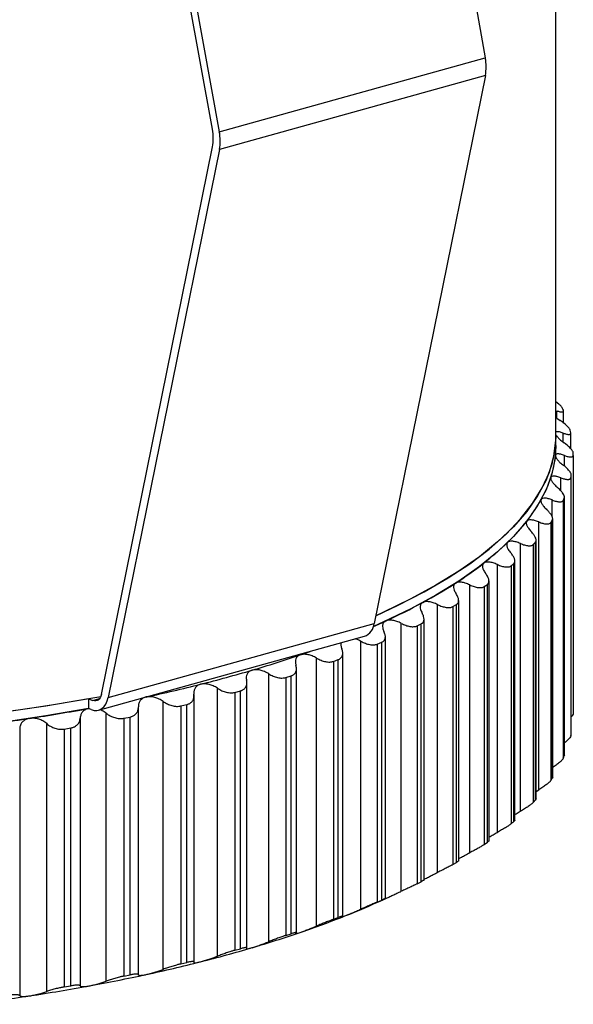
# Paper-space layout '_Dimétrica' of a CAD drawing. Header units: millimetres. Extents: x -31.9 to 30, y -17 to 41.
# Tile 4 of 5: x 10.5 to 26.5, y -16.4 to 12. Entities that reach past the tile are written whole.
import ezdxf

# ---------------------------------------------------------------- set-up
doc = ezdxf.new("R2010")
doc.units = ezdxf.units.MM

psp = doc.layouts.new('_Dimétrica')

# ---------------------------------------------------------------- linework, layer by layer
at = {"color": 7, "linetype": 'Continuous', "lineweight": 25}
for p, q in [((26, -0.283), (26, 25.278)), ((21.977, 21.843), (23.958, 10.907)), ((16.077, 8.851), (14.111, 19.705)), ((14.295, 19.709), (16.276, 8.773)), ((16.276, 8.773), (23.958, 10.907)), ((23.96, 10.395), (16.278, 8.261)), ((23.96, 10.395), (20.751, -5.426)), ((12.871, -7.474), (16.079, 8.339)), ((16.278, 8.261), (13.069, -7.56)), ((26.086, 0.907), (26, 0.975)), ((26.023, 0.504), (26.023, 0.716)), ((26.219, 0.36), (26.219, 0.711)), ((26.023, 0.504), (26.121, 0.432)), ((26.204, -0.186), (26.204, 0.072)), ((26.43, -0.385), (26.43, 0.071)), ((26.242, -0.886), (26.242, -0.574)), ((26.5, -0.572), (26.5, -8.02)), ((26.137, -1.592), (26.137, -1.22)), ((26.426, -1.224), (26.426, -8.672)), ((26.441, -8.602), (26.441, -1.154)), ((26.442, -8.593), (26.442, -1.141)), ((25.889, -2.342), (25.889, -1.861)), ((26.208, -1.873), (26.208, -9.321)), ((26.239, -9.252), (26.239, -1.804)), ((26.243, -9.232), (26.243, -1.776)), ((25.5, -10.229), (25.5, -2.494)), ((25.847, -2.514), (25.847, -9.963)), ((25.893, -9.894), (25.893, -2.446)), ((25.904, -9.865), (25.904, -2.404)), ((24.971, -10.851), (24.971, -3.116)), ((25.405, -10.527), (25.405, -3.078)), ((25.426, -10.492), (25.426, -3.018)), ((25.345, -3.145), (25.345, -10.594)), ((24.812, -11.106), (24.812, -3.618)), ((24.306, -11.459), (24.306, -3.724)), ((24.704, -3.762), (24.704, -11.21)), ((24.779, -11.145), (24.779, -3.697)), ((24.065, -11.704), (24.065, -4.2)), ((23.508, -12.048), (23.508, -4.313)), ((23.928, -4.362), (24.018, -4.298)), ((23.928, -4.362), (23.928, -11.81)), ((24.018, -11.747), (24.018, -4.298)), ((23.189, -12.283), (23.189, -4.761)), ((22.582, -12.616), (22.582, -4.881)), ((23.022, -4.94), (23.125, -4.879)), ((23.022, -4.94), (23.022, -12.389)), ((23.125, -12.328), (23.125, -4.879)), ((22.189, -12.84), (22.189, -5.298)), ((13.069, -7.56), (20.751, -5.426)), ((21.532, -13.16), (21.532, -5.425)), ((21.99, -5.495), (22.106, -5.437)), ((21.99, -5.495), (21.99, -12.943)), ((22.106, -12.885), (22.106, -5.437)), ((12.789, -7.932), (20.471, -5.798)), ((20.365, -13.676), (20.365, -5.941)), ((20.838, -6.023), (20.967, -5.968)), ((20.967, -13.416), (20.967, -5.968)), ((21.071, -13.374), (21.071, -5.806)), ((20.838, -6.023), (20.838, -13.471)), ((19.087, -14.163), (19.087, -6.427)), ((19.571, -6.521), (19.713, -6.469)), ((19.571, -6.521), (19.571, -13.969)), ((19.713, -13.917), (19.713, -6.469)), ((19.841, -13.879), (19.841, -6.285)), ((18.505, -14.352), (18.505, -6.733)), ((17.704, -14.616), (17.704, -6.881)), ((18.199, -6.987), (18.351, -6.938)), ((18.199, -6.987), (18.199, -14.435)), ((18.351, -14.387), (18.351, -6.938)), ((16.225, -15.034), (16.225, -7.299)), ((16.726, -7.417), (16.889, -7.373)), ((16.889, -14.821), (16.889, -7.373)), ((17.07, -14.795), (17.07, -7.142)), ((12.494, -7.6), (12.494, -7.883)), ((12.494, -7.6), (12.624, -7.652)), ((12.624, -7.652), (12.819, -7.598)), ((15.545, -15.229), (15.545, -7.488)), ((16.726, -7.417), (16.726, -14.865)), ((12.575, -7.916), (12.495, -7.883)), ((13.938, -15.58), (13.938, -7.839)), ((14.657, -15.415), (14.657, -7.68)), ((15.163, -7.81), (15.334, -7.77)), ((15.163, -7.81), (15.163, -15.258)), ((15.334, -15.218), (15.334, -7.77)), ((12.257, -8.158), (12.257, -15.894)), ((13.009, -15.756), (13.009, -8.021)), ((13.516, -8.164), (13.696, -8.128)), ((13.516, -8.164), (13.516, -15.612)), ((13.696, -15.576), (13.696, -8.128)), ((10.51, -8.439), (10.51, -16.174)), ((11.29, -16.055), (11.29, -8.32)), ((11.796, -8.476), (11.984, -8.444)), ((11.796, -8.476), (11.796, -15.924)), ((11.984, -15.892), (11.984, -8.444)), ((26.241, -9.232), (26.239, -9.252)), ((25.904, -9.865), (25.893, -9.894)), ((25.426, -10.276), (25.5, -10.229)), ((23.928, -11.81), (24.018, -11.747)), ((23.022, -12.389), (23.125, -12.328)), ((21.99, -12.943), (22.106, -12.885)), ((20.838, -13.471), (20.967, -13.416)), ((19.571, -13.969), (19.713, -13.917)), ((18.199, -14.435), (18.351, -14.387)), ((16.726, -14.865), (16.889, -14.821)), ((17.062, -14.805), (17.057, -14.816)), ((15.163, -15.258), (15.334, -15.218)), ((15.542, -15.207), (15.543, -15.214)), ((13.516, -15.612), (13.696, -15.576)), ((11.796, -15.924), (11.984, -15.892))]:
    psp.add_line(p, q, dxfattribs=at)
at = {"color": 7, "linetype": 'Continuous', "lineweight": 25, "flags": 128}
for points in [[(26, 0), (25.977, -0.366), (25.881, -0.827), (25.712, -1.286), (25.47, -1.741), (25.155, -2.192), (24.769, -2.636), (24.312, -3.072), (23.786, -3.5), (23.192, -3.918), (22.532, -4.324), (21.808, -4.719), (21.022, -5.1), (20.796, -5.202)], [(20.796, -5.202), (21.444, -4.901), (22.196, -4.513), (22.886, -4.113), (23.51, -3.701), (24.067, -3.279), (24.557, -2.847), (24.977, -2.408), (25.326, -1.961), (25.603, -1.509), (25.808, -1.053), (25.939, -0.593), (25.997, -0.132), (26, 0)], [(26, -0.283), (25.977, -0.649), (25.881, -1.11), (25.712, -1.569), (25.47, -2.024), (25.155, -2.474), (24.769, -2.918), (24.312, -3.355), (23.786, -3.783), (23.192, -4.201), (22.532, -4.607), (21.808, -5.002), (21.022, -5.383), (20.727, -5.515)], [(18.613, -6.334), (18.78, -6.276), (18.898, -6.235)], [(12.494, -7.6), (11.261, -7.812), (9.995, -8.001), (8.701, -8.167), (7.382, -8.31), (6.042, -8.429), (4.684, -8.525), (3.314, -8.596), (1.934, -8.643), (0.548, -8.665), (-0.839, -8.662), (-2.223, -8.635), (-3.602, -8.583), (-4.97, -8.507), (-6.324, -8.406)], [(12.575, -7.916), (12.658, -7.939), (12.739, -7.941), (12.815, -7.924), (12.886, -7.886), (12.947, -7.828), (12.999, -7.754), (13.04, -7.663), (13.069, -7.56)], [(12.871, -7.474), (12.857, -7.526), (12.836, -7.571), (12.81, -7.609), (12.779, -7.637), (12.744, -7.656), (12.706, -7.665), (12.666, -7.664), (12.624, -7.652)], [(12.494, -7.883), (11.261, -8.095), (9.995, -8.284), (8.701, -8.45), (7.382, -8.593), (6.042, -8.712), (4.684, -8.808), (3.314, -8.879), (1.934, -8.926), (0.548, -8.948), (-0.839, -8.945), (-2.223, -8.918), (-3.602, -8.866), (-4.97, -8.79), (-6.324, -8.689)]]:
    psp.add_lwpolyline(points, dxfattribs=at)
at = {"color": 7, "linetype": 'Continuous', "lineweight": 25}
for centre, radius, start, end in [((22.607, 10.646), 1.376, 349.474, 10.9337), ((14.579, 8.577), 1.523, 0.148, 10.3868), ((14.882, 8.575), 1.22, 348.8246, 0.252), ((14.925, 8.512), 1.376, 349.474, 10.9337), ((22.759, -0.807), 3.781, 23.9759, 25.1298), ((23.346, -0.598), 3.157, 12.4141, 13.7154), ((23.1, -0.283), 2.9, 354.2198, 359.9954), ((23.555, -0.566), 2.945, 359.8822, 1.2453), ((22.929, -0.26), 3.072, 341.9132, 354.1178), ((22.386, -0.078), 3.645, 330.9632, 341.8525), ((23.38, -0.541), 3.122, 347.36, 348.671), ((21.493, 0.419), 4.667, 321.717, 330.9501), ((22.826, -0.354), 3.707, 335.8233, 336.9924), ((20.283, 1.372), 6.207, 314.0986, 321.732), ((21.915, 0.154), 4.752, 325.8381, 326.829), ((18.801, 2.896), 8.333, 307.8507, 314.1228), ((20.682, 1.127), 6.324, 317.5059, 318.3248), ((17.103, 5.074), 11.095, 302.6924, 307.8743), ((19.171, 2.682), 8.493, 310.6504, 311.3231), ((15.248, 7.954), 14.52, 298.3814, 302.7122), ((13.304, 11.543), 18.602, 294.7256, 298.3969), ((11.996, 14.326), 21.678, 293.7522, 294.7884), ((20.312, -5.387), 0.441, 291.2184, 355.0046), ((7.574, 26.031), 34.196, 286.3876, 288.8339), ((5.892, 31.739), 40.146, 284.1949, 286.393), ((4.399, 37.626), 46.22, 282.1982, 284.1992), ((-0.054, 64.645), 73.323, 262.84069, 280.13931), ((2.084, 49.183), 58.008, 278.64034, 280.36012), ((1.28, 54.459), 63.344, 277.02089, 278.64266), ((23.38, -7.989), 3.122, 347.36, 348.671), ((22.826, -7.803), 3.707, 335.8233, 336.9924), ((21.915, -7.294), 4.752, 325.8381, 326.829), ((20.682, -6.321), 6.324, 317.5059, 318.3248), ((19.171, -4.767), 8.493, 310.6504, 311.3231), ((11.291, 7.9), 23.415, 291.5819, 294.5162), ((9.405, 12.659), 28.534, 288.8269, 291.587), ((7.574, 18.017), 34.196, 286.3876, 288.8339), ((5.892, 23.725), 40.146, 284.1949, 286.393), ((4.399, 29.612), 46.22, 282.1982, 284.1992), ((3.125, 35.493), 52.237, 280.3573, 282.2016), ((2.084, 41.169), 58.008, 278.64034, 280.36012), ((1.28, 46.445), 63.344, 277.02089, 278.64266)]:
    psp.add_arc(centre, radius, start, end, dxfattribs=at)
for points, knots in [([(26.182, 0.799), (26.178, 0.806), (26.17, 0.82), (26.149, 0.846), (26.122, 0.875), (26.098, 0.896), (26.086, 0.907)], [0, 0, 0, 0, 0.248735, 0.495068, 0.743901, 1, 1, 1, 1]), ([(26.023, 0.716), (26.04, 0.71), (26.072, 0.699), (26.115, 0.688), (26.151, 0.681), (26.18, 0.68), (26.202, 0.684), (26.216, 0.693), (26.221, 0.708), (26.216, 0.722), (26.214, 0.729)], [0, 0, 0, 0, 0.129306, 0.254351, 0.377087, 0.499573, 0.624386, 0.748816, 0.875527, 1, 1, 1, 1]), ([(26.204, 0.072), (26.17, 0.084), (26.106, 0.105), (26.035, 0.116), (26.011, 0.106), (26, 0.102)], [0, 0, 0, 0, 0.375929, 0.707951, 1, 1, 1, 1]), ([(26, 0.016), (26, 0.015), (26.008, -0.005), (26.055, -0.055), (26.134, -0.132), (26.202, -0.185), (26.239, -0.213)], [0, 0, 0, 0, 0.018453, 0.35011, 0.654846, 1, 1, 1, 1]), ([(26.204, 0.072), (26.222, 0.066), (26.256, 0.054), (26.302, 0.042), (26.342, 0.034), (26.376, 0.032), (26.403, 0.035), (26.421, 0.044), (26.431, 0.059), (26.43, 0.073), (26.429, 0.081)], [0, 0, 0, 0, 0.129306, 0.2543513, 0.3770866, 0.4995733, 0.6243856, 0.748816, 0.8755274, 1, 1, 1, 1]), ([(26.413, 0.15), (26.411, 0.156), (26.408, 0.167), (26.396, 0.187), (26.379, 0.212), (26.352, 0.243), (26.326, 0.269), (26.312, 0.282)], [0, 0, 0, 0, 0.1657271, 0.3318278, 0.5002744, 0.748735, 1, 1, 1, 1]), ([(26.242, -0.574), (26.224, -0.567), (26.187, -0.554), (26.138, -0.541), (26.097, -0.533), (26.048, -0.529), (26, -0.536), (25.99, -0.562), (25.985, -0.575)], [0, 0, 0, 0, 0.136996, 0.265989, 0.387202, 0.500902, 0.756606, 1, 1, 1, 1]), ([(26.499, -0.502), (26.499, -0.495), (26.497, -0.483), (26.487, -0.46), (26.47, -0.43), (26.442, -0.392), (26.412, -0.362), (26.397, -0.347)], [0, 0, 0, 0, 0.165138, 0.331078, 0.500348, 0.748968, 1, 1, 1, 1]), ([(25.985, -0.575), (25.985, -0.582), (25.986, -0.598), (25.997, -0.628), (26.016, -0.662), (26.052, -0.71), (26.114, -0.777), (26.179, -0.831), (26.214, -0.86)], [0, 0, 0, 0, 0.120675, 0.243707, 0.36983, 0.499725, 0.734306, 1, 1, 1, 1]), ([(26.242, -0.574), (26.261, -0.581), (26.297, -0.594), (26.346, -0.607), (26.39, -0.616), (26.427, -0.619), (26.458, -0.616), (26.482, -0.608), (26.497, -0.593), (26.499, -0.579), (26.5, -0.572)], [0, 0, 0, 0, 0.129306, 0.254351, 0.377087, 0.499573, 0.624386, 0.748816, 0.875527, 1, 1, 1, 1]), ([(26.34, -0.974), (26.328, -0.961), (26.303, -0.936), (26.261, -0.898), (26.229, -0.873), (26.214, -0.86)], [0, 0, 0, 0, 0.328788, 0.66075, 1, 1, 1, 1]), ([(26.441, -1.154), (26.442, -1.147), (26.443, -1.133), (26.435, -1.106), (26.418, -1.071), (26.389, -1.027), (26.357, -0.992), (26.34, -0.974)], [0, 0, 0, 0, 0.1645872, 0.3303966, 0.5005891, 0.7493382, 1, 1, 1, 1]), ([(25.85, -1.214), (25.848, -1.221), (25.845, -1.237), (25.851, -1.267), (25.866, -1.301), (25.896, -1.35), (25.952, -1.418), (26.013, -1.474), (26.045, -1.504)], [0, 0, 0, 0, 0.120675, 0.243707, 0.36983, 0.499725, 0.734306, 1, 1, 1, 1]), ([(26.137, -1.22), (26.118, -1.212), (26.079, -1.198), (26.028, -1.184), (25.983, -1.175), (25.93, -1.169), (25.874, -1.176), (25.858, -1.201), (25.85, -1.214)], [0, 0, 0, 0, 0.136996, 0.265989, 0.387202, 0.500902, 0.756606, 1, 1, 1, 1]), ([(26.137, -1.22), (26.156, -1.227), (26.194, -1.241), (26.246, -1.255), (26.293, -1.265), (26.334, -1.269), (26.37, -1.268), (26.398, -1.259), (26.418, -1.246), (26.424, -1.231), (26.426, -1.224)], [0, 0, 0, 0, 0.129306, 0.254351, 0.377087, 0.499573, 0.624385, 0.748816, 0.875528, 1, 1, 1, 1]), ([(26.239, -1.804), (26.241, -1.796), (26.245, -1.78), (26.24, -1.749), (26.225, -1.709), (26.195, -1.658), (26.159, -1.617), (26.141, -1.597)], [0, 0, 0, 0, 0.164095, 0.329508, 0.500091, 0.74899, 1, 1, 1, 1]), ([(25.573, -1.847), (25.57, -1.855), (25.563, -1.871), (25.565, -1.901), (25.575, -1.935), (25.599, -1.985), (25.647, -2.054), (25.704, -2.112), (25.734, -2.142)], [0, 0, 0, 0, 0.120675, 0.243707, 0.36983, 0.499725, 0.734306, 1, 1, 1, 1]), ([(25.889, -1.861), (25.869, -1.853), (25.829, -1.838), (25.775, -1.823), (25.728, -1.812), (25.669, -1.805), (25.607, -1.81), (25.584, -1.835), (25.573, -1.847)], [0, 0, 0, 0, 0.136996, 0.265989, 0.387202, 0.500902, 0.756606, 1, 1, 1, 1]), ([(25.889, -1.861), (25.909, -1.868), (25.948, -1.883), (26.003, -1.899), (26.053, -1.91), (26.098, -1.915), (26.137, -1.915), (26.17, -1.907), (26.195, -1.894), (26.204, -1.88), (26.208, -1.873)], [0, 0, 0, 0, 0.129306, 0.254351, 0.377086, 0.499573, 0.624385, 0.748816, 0.875528, 1, 1, 1, 1]), ([(25.893, -2.446), (25.896, -2.44), (25.903, -2.427), (25.905, -2.403), (25.902, -2.376), (25.889, -2.337), (25.86, -2.282), (25.822, -2.236), (25.802, -2.212)], [0, 0, 0, 0, 0.124535, 0.248124, 0.372732, 0.500285, 0.74626, 1, 1, 1, 1]), ([(25.156, -2.473), (25.152, -2.48), (25.142, -2.496), (25.139, -2.526), (25.144, -2.56), (25.162, -2.61), (25.203, -2.681), (25.255, -2.74), (25.283, -2.771)], [0, 0, 0, 0, 0.120675, 0.243707, 0.36983, 0.499725, 0.734306, 1, 1, 1, 1]), ([(25.5, -2.494), (25.479, -2.486), (25.438, -2.47), (25.382, -2.453), (25.331, -2.442), (25.269, -2.433), (25.2, -2.436), (25.171, -2.461), (25.156, -2.473)], [0, 0, 0, 0, 0.136996, 0.265989, 0.387201, 0.500902, 0.756606, 1, 1, 1, 1]), ([(25.5, -2.494), (25.52, -2.502), (25.56, -2.518), (25.617, -2.536), (25.67, -2.548), (25.718, -2.554), (25.762, -2.554), (25.799, -2.548), (25.829, -2.535), (25.841, -2.521), (25.847, -2.514)], [0, 0, 0, 0, 0.129306, 0.254351, 0.377086, 0.499573, 0.624385, 0.748816, 0.875527, 1, 1, 1, 1]), ([(25.405, -3.078), (25.41, -3.071), (25.421, -3.058), (25.427, -3.031), (25.426, -3.001), (25.415, -2.957), (25.386, -2.895), (25.345, -2.843), (25.324, -2.816)], [0, 0, 0, 0, 0.1243696, 0.2476093, 0.3720445, 0.4999402, 0.7457467, 1, 1, 1, 1]), ([(24.602, -3.086), (24.596, -3.093), (24.584, -3.108), (24.575, -3.138), (24.575, -3.173), (24.587, -3.223), (24.62, -3.295), (24.668, -3.355), (24.694, -3.387)], [0, 0, 0, 0, 0.120675, 0.243707, 0.36983, 0.499724, 0.734306, 1, 1, 1, 1]), ([(24.971, -3.116), (24.95, -3.108), (24.908, -3.091), (24.85, -3.072), (24.797, -3.059), (24.73, -3.05), (24.656, -3.051), (24.62, -3.074), (24.602, -3.086)], [0, 0, 0, 0, 0.136996, 0.265989, 0.387201, 0.500901, 0.756606, 1, 1, 1, 1]), ([(24.971, -3.116), (24.992, -3.125), (25.033, -3.142), (25.092, -3.161), (25.147, -3.174), (25.199, -3.182), (25.246, -3.183), (25.287, -3.178), (25.322, -3.166), (25.337, -3.152), (25.345, -3.145)], [0, 0, 0, 0, 0.129306, 0.254351, 0.377086, 0.499573, 0.624385, 0.748816, 0.875527, 1, 1, 1, 1]), ([(24.779, -3.697), (24.786, -3.689), (24.8, -3.675), (24.81, -3.645), (24.813, -3.612), (24.805, -3.563), (24.776, -3.494), (24.732, -3.436), (24.71, -3.406)], [0, 0, 0, 0, 0.124391, 0.250273, 0.374423, 0.499656, 0.745325, 1, 1, 1, 1]), ([(23.914, -3.684), (23.906, -3.691), (23.891, -3.706), (23.878, -3.735), (23.873, -3.77), (23.878, -3.821), (23.904, -3.893), (23.947, -3.954), (23.969, -3.987)], [0, 0, 0, 0, 0.120675, 0.243707, 0.36983, 0.499724, 0.734306, 1, 1, 1, 1]), ([(24.306, -3.724), (24.284, -3.714), (24.242, -3.696), (24.182, -3.677), (24.127, -3.663), (24.057, -3.651), (23.976, -3.65), (23.935, -3.673), (23.914, -3.684)], [0, 0, 0, 0, 0.136996, 0.265989, 0.387201, 0.500901, 0.756605, 1, 1, 1, 1]), ([(24.306, -3.724), (24.327, -3.733), (24.369, -3.751), (24.429, -3.771), (24.487, -3.786), (24.541, -3.795), (24.592, -3.797), (24.637, -3.793), (24.676, -3.782), (24.695, -3.769), (24.704, -3.762)], [0, 0, 0, 0, 0.129306, 0.254351, 0.377086, 0.499572, 0.624385, 0.748815, 0.875527, 1, 1, 1, 1]), ([(23.095, -4.263), (23.086, -4.27), (23.067, -4.285), (23.05, -4.314), (23.04, -4.349), (23.039, -4.399), (23.057, -4.472), (23.094, -4.534), (23.114, -4.567)], [0, 0, 0, 0, 0.120675, 0.243707, 0.36983, 0.499724, 0.734306, 1, 1, 1, 1]), ([(23.508, -4.313), (23.486, -4.303), (23.444, -4.284), (23.382, -4.263), (23.325, -4.247), (23.252, -4.234), (23.166, -4.231), (23.119, -4.253), (23.095, -4.263)], [0, 0, 0, 0, 0.136996, 0.265989, 0.387201, 0.500901, 0.756605, 1, 1, 1, 1]), ([(24.018, -4.298), (24.024, -4.293), (24.036, -4.284), (24.05, -4.265), (24.06, -4.241), (24.066, -4.209), (24.062, -4.156), (24.036, -4.082), (23.992, -4.019), (23.969, -3.987)], [0, 0, 0, 0, 0.082853, 0.165926, 0.250137, 0.374253, 0.499646, 0.745169, 1, 1, 1, 1]), ([(23.508, -4.313), (23.53, -4.323), (23.572, -4.342), (23.634, -4.363), (23.693, -4.38), (23.75, -4.39), (23.804, -4.394), (23.852, -4.391), (23.896, -4.381), (23.917, -4.368), (23.928, -4.362)], [0, 0, 0, 0, 0.129306, 0.254351, 0.377086, 0.499572, 0.624384, 0.748815, 0.875527, 1, 1, 1, 1]), ([(22.15, -4.821), (22.14, -4.828), (22.118, -4.842), (22.096, -4.87), (22.081, -4.905), (22.074, -4.955), (22.084, -5.029), (22.116, -5.091), (22.133, -5.125)], [0, 0, 0, 0, 0.120675, 0.243707, 0.36983, 0.499724, 0.734306, 1, 1, 1, 1]), ([(22.582, -4.881), (22.56, -4.871), (22.517, -4.851), (22.454, -4.828), (22.396, -4.811), (22.32, -4.796), (22.23, -4.791), (22.176, -4.811), (22.15, -4.821)], [0, 0, 0, 0, 0.136996, 0.265988, 0.387201, 0.5009, 0.756605, 1, 1, 1, 1]), ([(23.125, -4.879), (23.132, -4.875), (23.147, -4.865), (23.163, -4.847), (23.178, -4.823), (23.188, -4.791), (23.19, -4.738), (23.173, -4.664), (23.134, -4.6), (23.114, -4.567)], [0, 0, 0, 0, 0.082853, 0.165926, 0.250137, 0.374253, 0.499646, 0.745169, 1, 1, 1, 1]), ([(22.582, -4.881), (22.603, -4.891), (22.646, -4.911), (22.709, -4.935), (22.77, -4.952), (22.829, -4.964), (22.885, -4.969), (22.938, -4.967), (22.985, -4.959), (23.01, -4.946), (23.022, -4.94)], [0, 0, 0, 0, 0.129306, 0.25435, 0.377085, 0.499572, 0.624384, 0.748815, 0.875527, 1, 1, 1, 1]), ([(21.084, -5.354), (21.072, -5.36), (21.048, -5.374), (21.021, -5.402), (21.001, -5.436), (20.988, -5.486), (20.99, -5.559), (21.016, -5.623), (21.031, -5.657)], [0, 0, 0, 0, 0.120675, 0.243707, 0.36983, 0.499724, 0.734306, 1, 1, 1, 1]), ([(21.532, -5.425), (21.51, -5.414), (21.468, -5.393), (21.404, -5.368), (21.345, -5.35), (21.266, -5.333), (21.171, -5.326), (21.113, -5.345), (21.084, -5.354)], [0, 0, 0, 0, 0.136996, 0.265988, 0.3872, 0.5009, 0.756605, 1, 1, 1, 1]), ([(22.106, -5.437), (22.114, -5.432), (22.131, -5.423), (22.151, -5.405), (22.169, -5.382), (22.184, -5.35), (22.192, -5.298), (22.183, -5.223), (22.15, -5.158), (22.133, -5.125)], [0, 0, 0, 0, 0.082853, 0.165926, 0.250138, 0.374253, 0.499646, 0.745169, 1, 1, 1, 1]), ([(20.967, -5.968), (20.976, -5.963), (20.994, -5.955), (21.017, -5.937), (21.039, -5.914), (21.058, -5.883), (21.073, -5.831), (21.072, -5.756), (21.045, -5.69), (21.031, -5.657)], [0, 0, 0, 0, 0.082853, 0.165927, 0.250138, 0.374253, 0.499646, 0.745169, 1, 1, 1, 1]), ([(21.532, -5.425), (21.554, -5.435), (21.596, -5.456), (21.66, -5.481), (21.722, -5.501), (21.783, -5.514), (21.842, -5.521), (21.898, -5.52), (21.948, -5.512), (21.976, -5.501), (21.99, -5.495)], [0, 0, 0, 0, 0.129305, 0.25435, 0.377085, 0.499571, 0.624384, 0.748815, 0.875527, 1, 1, 1, 1]), ([(20.365, -5.941), (20.322, -5.919), (20.269, -5.89), (20.214, -5.876), (20.203, -5.873)], [0, 0, 0, 0, 0.79943, 1, 1, 1, 1]), ([(20.365, -5.941), (20.387, -5.952), (20.428, -5.974), (20.493, -6.001), (20.556, -6.022), (20.619, -6.037), (20.68, -6.045), (20.738, -6.045), (20.792, -6.039), (20.822, -6.028), (20.838, -6.023)], [0, 0, 0, 0, 0.129305, 0.25435, 0.377085, 0.499571, 0.624384, 0.748815, 0.875527, 1, 1, 1, 1]), ([(19.713, -6.469), (19.723, -6.465), (19.743, -6.457), (19.768, -6.44), (19.794, -6.418), (19.817, -6.387), (19.839, -6.335), (19.846, -6.26), (19.824, -6.194), (19.813, -6.16)], [0, 0, 0, 0, 0.082853, 0.165927, 0.250138, 0.374253, 0.499646, 0.745169, 1, 1, 1, 1]), ([(19.792, -5.987), (19.789, -6.01), (19.781, -6.064), (19.802, -6.126), (19.813, -6.16)], [0, 0, 0, 0, 0.442873, 1, 1, 1, 1]), ([(18.613, -6.334), (18.599, -6.34), (18.569, -6.352), (18.534, -6.378), (18.505, -6.411), (18.479, -6.46), (18.465, -6.533), (18.48, -6.598), (18.488, -6.632)], [0, 0, 0, 0, 0.120675, 0.243707, 0.36983, 0.499724, 0.734306, 1, 1, 1, 1]), ([(19.087, -6.427), (19.065, -6.416), (19.023, -6.392), (18.959, -6.365), (18.899, -6.343), (18.817, -6.322), (18.715, -6.31), (18.647, -6.326), (18.613, -6.334)], [0, 0, 0, 0, 0.136995, 0.265987, 0.387199, 0.500899, 0.756604, 1, 1, 1, 1]), ([(19.087, -6.427), (19.108, -6.439), (19.149, -6.462), (19.213, -6.49), (19.277, -6.513), (19.341, -6.529), (19.404, -6.539), (19.465, -6.541), (19.522, -6.536), (19.555, -6.526), (19.571, -6.521)], [0, 0, 0, 0, 0.129306, 0.25435, 0.377085, 0.499572, 0.624384, 0.748815, 0.875527, 1, 1, 1, 1]), ([(17.222, -6.776), (17.206, -6.781), (17.174, -6.792), (17.135, -6.818), (17.101, -6.85), (17.07, -6.898), (17.048, -6.971), (17.057, -7.036), (17.062, -7.07)], [0, 0, 0, 0, 0.120675, 0.243707, 0.36983, 0.499724, 0.734306, 1, 1, 1, 1]), ([(17.704, -6.881), (17.683, -6.868), (17.642, -6.844), (17.578, -6.815), (17.517, -6.792), (17.434, -6.769), (17.329, -6.755), (17.257, -6.769), (17.222, -6.776)], [0, 0, 0, 0, 0.136995, 0.265987, 0.387199, 0.500898, 0.756604, 1, 1, 1, 1]), ([(18.351, -6.938), (18.362, -6.934), (18.383, -6.927), (18.412, -6.911), (18.441, -6.889), (18.468, -6.859), (18.496, -6.808), (18.512, -6.733), (18.496, -6.666), (18.488, -6.632)], [0, 0, 0, 0, 0.082854, 0.165927, 0.250138, 0.374253, 0.499646, 0.745169, 1, 1, 1, 1]), ([(16.889, -7.373), (16.9, -7.369), (16.924, -7.362), (16.955, -7.347), (16.987, -7.325), (17.018, -7.296), (17.053, -7.246), (17.076, -7.172), (17.067, -7.104), (17.062, -7.07)], [0, 0, 0, 0, 0.082854, 0.165927, 0.250138, 0.374253, 0.499646, 0.745169, 1, 1, 1, 1]), ([(17.704, -6.881), (17.725, -6.893), (17.766, -6.917), (17.829, -6.947), (17.893, -6.971), (17.958, -6.989), (18.023, -7), (18.086, -7.004), (18.146, -7), (18.181, -6.991), (18.199, -6.987)], [0, 0, 0, 0, 0.129306, 0.254351, 0.377086, 0.499572, 0.624384, 0.748815, 0.875527, 1, 1, 1, 1]), ([(15.736, -7.182), (15.72, -7.187), (15.686, -7.197), (15.642, -7.222), (15.604, -7.253), (15.567, -7.301), (15.537, -7.373), (15.54, -7.438), (15.542, -7.472)], [0, 0, 0, 0, 0.120675, 0.243707, 0.36983, 0.499725, 0.734306, 1, 1, 1, 1]), ([(16.225, -7.299), (16.204, -7.286), (16.164, -7.261), (16.101, -7.23), (16.04, -7.206), (15.957, -7.181), (15.85, -7.164), (15.774, -7.176), (15.736, -7.182)], [0, 0, 0, 0, 0.136996, 0.265989, 0.387201, 0.500901, 0.756605, 1, 1, 1, 1]), ([(16.225, -7.299), (16.245, -7.312), (16.285, -7.337), (16.348, -7.368), (16.412, -7.394), (16.477, -7.413), (16.543, -7.426), (16.608, -7.431), (16.67, -7.43), (16.708, -7.421), (16.726, -7.417)], [0, 0, 0, 0, 0.129306, 0.254351, 0.377086, 0.499572, 0.624385, 0.748815, 0.875527, 1, 1, 1, 1]), ([(14.165, -7.55), (14.147, -7.555), (14.111, -7.564), (14.064, -7.588), (14.022, -7.618), (13.979, -7.665), (13.942, -7.736), (13.939, -7.801), (13.938, -7.836)], [0, 0, 0, 0, 0.120675, 0.243708, 0.369831, 0.499725, 0.734306, 1, 1, 1, 1]), ([(14.657, -7.68), (14.637, -7.666), (14.598, -7.64), (14.536, -7.608), (14.475, -7.582), (14.392, -7.555), (14.283, -7.535), (14.204, -7.545), (14.165, -7.55)], [0, 0, 0, 0, 0.136996, 0.265989, 0.387201, 0.500901, 0.756605, 1, 1, 1, 1]), ([(15.334, -7.77), (15.347, -7.767), (15.371, -7.76), (15.405, -7.745), (15.441, -7.725), (15.476, -7.697), (15.516, -7.647), (15.547, -7.574), (15.544, -7.506), (15.542, -7.472)], [0, 0, 0, 0, 0.082854, 0.165927, 0.250138, 0.374253, 0.499646, 0.745169, 1, 1, 1, 1]), ([(12.516, -7.879), (12.497, -7.883), (12.46, -7.892), (12.409, -7.914), (12.364, -7.943), (12.315, -7.989), (12.271, -8.059), (12.262, -8.124), (12.257, -8.158)], [0, 0, 0, 0, 0.120675, 0.243707, 0.36983, 0.499725, 0.734306, 1, 1, 1, 1]), ([(13.009, -8.021), (12.971, -7.993), (12.915, -7.954), (12.849, -7.929), (12.828, -7.921)], [0, 0, 0, 0, 0.6849167, 1, 1, 1, 1]), ([(13.696, -8.128), (13.709, -8.125), (13.735, -8.119), (13.771, -8.105), (13.81, -8.086), (13.848, -8.058), (13.894, -8.01), (13.934, -7.937), (13.936, -7.87), (13.938, -7.836)], [0, 0, 0, 0, 0.082854, 0.165927, 0.250138, 0.374253, 0.499646, 0.745169, 1, 1, 1, 1]), ([(14.657, -7.68), (14.677, -7.693), (14.715, -7.719), (14.777, -7.752), (14.841, -7.779), (14.906, -7.8), (14.973, -7.815), (15.039, -7.821), (15.104, -7.821), (15.143, -7.814), (15.163, -7.81)], [0, 0, 0, 0, 0.129306, 0.254351, 0.377086, 0.499573, 0.624385, 0.748815, 0.875527, 1, 1, 1, 1]), ([(10.799, -8.167), (10.779, -8.17), (10.74, -8.178), (10.687, -8.199), (10.638, -8.227), (10.584, -8.271), (10.532, -8.34), (10.518, -8.405), (10.51, -8.439)], [0, 0, 0, 0, 0.120675, 0.243707, 0.36983, 0.499725, 0.734306, 1, 1, 1, 1]), ([(11.29, -8.32), (11.271, -8.306), (11.235, -8.278), (11.176, -8.243), (11.118, -8.214), (11.035, -8.182), (10.925, -8.157), (10.84, -8.164), (10.799, -8.167)], [0, 0, 0, 0, 0.136996, 0.265989, 0.387201, 0.500902, 0.756606, 1, 1, 1, 1]), ([(11.984, -8.444), (11.997, -8.442), (12.024, -8.436), (12.062, -8.424), (12.103, -8.405), (12.145, -8.379), (12.197, -8.332), (12.244, -8.26), (12.253, -8.193), (12.257, -8.158)], [0, 0, 0, 0, 0.082854, 0.165927, 0.250138, 0.374253, 0.499646, 0.745169, 1, 1, 1, 1]), ([(13.009, -8.021), (13.028, -8.034), (13.065, -8.061), (13.126, -8.096), (13.188, -8.124), (13.254, -8.147), (13.32, -8.163), (13.388, -8.172), (13.454, -8.173), (13.496, -8.167), (13.516, -8.164)], [0, 0, 0, 0, 0.129306, 0.254351, 0.377086, 0.499573, 0.624385, 0.748815, 0.875527, 1, 1, 1, 1]), ([(26.5, -8.02), (26.497, -8.037), (26.492, -8.067), (26.457, -8.109), (26.442, -8.127)], [0, 0, 0, 0, 0.586185, 1, 1, 1, 1]), ([(11.29, -8.32), (11.308, -8.334), (11.344, -8.362), (11.403, -8.398), (11.464, -8.428), (11.529, -8.453), (11.596, -8.47), (11.664, -8.481), (11.732, -8.484), (11.775, -8.478), (11.796, -8.476)], [0, 0, 0, 0, 0.1293059, 0.2543511, 0.3770863, 0.4995729, 0.6243853, 0.7488156, 0.8755271, 1, 1, 1, 1]), ([(26.426, -8.672), (26.419, -8.69), (26.405, -8.725), (26.337, -8.797), (26.28, -8.849), (26.244, -8.875), (26.243, -8.876)], [0, 0, 0, 0, 0.332516, 0.664544, 0.992182, 1, 1, 1, 1]), ([(26.208, -9.321), (26.206, -9.326), (26.2, -9.337), (26.187, -9.355), (26.167, -9.379), (26.138, -9.408), (26.085, -9.455), (26.004, -9.519), (25.928, -9.57), (25.889, -9.596)], [0, 0, 0, 0, 0.082852, 0.165924, 0.250135, 0.374252, 0.499645, 0.745169, 1, 1, 1, 1]), ([(25.847, -9.963), (25.843, -9.968), (25.836, -9.978), (25.819, -9.996), (25.795, -10.019), (25.762, -10.048), (25.705, -10.094), (25.618, -10.155), (25.54, -10.204), (25.5, -10.229)], [0, 0, 0, 0, 0.082852, 0.165925, 0.250136, 0.374252, 0.499645, 0.745169, 1, 1, 1, 1]), ([(25.424, -10.492), (25.424, -10.493), (25.429, -10.499), (25.416, -10.514), (25.405, -10.527)], [0, 0, 0, 0, 0.152215, 1, 1, 1, 1]), ([(25.345, -10.594), (25.34, -10.599), (25.33, -10.609), (25.31, -10.627), (25.283, -10.649), (25.246, -10.677), (25.184, -10.721), (25.093, -10.78), (25.012, -10.827), (24.971, -10.851)], [0, 0, 0, 0, 0.082853, 0.165925, 0.250136, 0.374252, 0.499646, 0.745169, 1, 1, 1, 1]), ([(24.812, -10.948), (24.824, -10.94), (24.873, -10.908), (24.929, -10.876), (24.971, -10.851)], [0, 0, 0, 0, 0.248908, 1, 1, 1, 1]), ([(24.704, -11.21), (24.698, -11.215), (24.686, -11.225), (24.663, -11.243), (24.633, -11.264), (24.593, -11.291), (24.525, -11.334), (24.43, -11.391), (24.348, -11.436), (24.306, -11.459)], [0, 0, 0, 0, 0.082853, 0.165926, 0.250137, 0.374253, 0.499646, 0.745169, 1, 1, 1, 1]), ([(24.808, -11.106), (24.809, -11.108), (24.813, -11.114), (24.793, -11.132), (24.779, -11.145)], [0, 0, 0, 0, 0.2714, 1, 1, 1, 1]), ([(24.065, -11.597), (24.069, -11.595), (24.102, -11.573), (24.186, -11.525), (24.264, -11.482), (24.306, -11.459)], [0, 0, 0, 0, 0.063218, 0.502479, 1, 1, 1, 1]), ([(23.928, -11.81), (23.921, -11.815), (23.907, -11.824), (23.881, -11.841), (23.848, -11.862), (23.804, -11.888), (23.733, -11.928), (23.633, -11.983), (23.55, -12.026), (23.508, -12.048)], [0, 0, 0, 0, 0.082853, 0.165926, 0.250137, 0.374253, 0.499646, 0.745169, 1, 1, 1, 1]), ([(24.06, -11.704), (24.061, -11.707), (24.063, -11.713), (24.035, -11.733), (24.018, -11.747)], [0, 0, 0, 0, 0.364804, 1, 1, 1, 1]), ([(23.189, -12.221), (23.216, -12.205), (23.274, -12.172), (23.385, -12.112), (23.466, -12.07), (23.508, -12.048)], [0, 0, 0, 0, 0.2947959, 0.6254691, 1, 1, 1, 1]), ([(23.022, -12.389), (23.014, -12.393), (22.998, -12.402), (22.969, -12.418), (22.933, -12.438), (22.886, -12.463), (22.811, -12.502), (22.708, -12.554), (22.625, -12.595), (22.582, -12.616)], [0, 0, 0, 0, 0.082853, 0.165926, 0.250138, 0.374253, 0.499646, 0.745169, 1, 1, 1, 1]), ([(23.187, -12.283), (23.185, -12.286), (23.182, -12.292), (23.145, -12.315), (23.125, -12.328)], [0, 0, 0, 0, 0.45814, 1, 1, 1, 1]), ([(22.189, -12.814), (22.203, -12.807), (22.245, -12.785), (22.338, -12.737), (22.458, -12.677), (22.539, -12.637), (22.582, -12.616)], [0, 0, 0, 0, 0.145617, 0.434306, 0.699562, 1, 1, 1, 1]), ([(21.99, -12.943), (21.981, -12.948), (21.963, -12.957), (21.932, -12.972), (21.892, -12.991), (21.843, -13.014), (21.765, -13.052), (21.659, -13.101), (21.575, -13.14), (21.532, -13.16)], [0, 0, 0, 0, 0.082853, 0.165927, 0.250138, 0.374253, 0.499646, 0.745169, 1, 1, 1, 1]), ([(22.187, -12.84), (22.188, -12.84), (22.193, -12.839), (22.172, -12.851), (22.128, -12.874), (22.106, -12.885)], [0, 0, 0, 0, 0.0600572, 0.5283179, 1, 1, 1, 1]), ([(21.084, -13.368), (21.098, -13.362), (21.125, -13.349), (21.174, -13.326), (21.229, -13.301), (21.305, -13.266), (21.408, -13.217), (21.489, -13.18), (21.532, -13.16)], [0, 0, 0, 0, 0.120675, 0.243707, 0.36983, 0.499725, 0.734306, 1, 1, 1, 1]), ([(20.838, -13.471), (20.828, -13.475), (20.808, -13.484), (20.774, -13.498), (20.732, -13.516), (20.68, -13.539), (20.599, -13.574), (20.491, -13.621), (20.408, -13.658), (20.365, -13.676)], [0, 0, 0, 0, 0.082854, 0.165927, 0.250138, 0.374253, 0.499646, 0.745169, 1, 1, 1, 1]), ([(21.031, -13.392), (21.038, -13.388), (21.054, -13.381), (21.067, -13.375), (21.073, -13.372), (21.07, -13.372), (21.058, -13.377), (21.037, -13.386), (21.007, -13.399), (20.98, -13.41), (20.967, -13.416)], [0, 0, 0, 0, 0.129306, 0.254351, 0.377086, 0.499573, 0.624385, 0.748816, 0.875527, 1, 1, 1, 1]), ([(20.992, -13.41), (20.995, -13.409), (21.001, -13.406), (21.021, -13.397), (21.048, -13.385), (21.072, -13.373), (21.084, -13.368)], [0, 0, 0, 0, 0.2599205, 0.5122991, 0.7585019, 1, 1, 1, 1]), ([(21.031, -13.392), (21.015, -13.399), (20.992, -13.41), (20.993, -13.409), (20.993, -13.409)], [0, 0, 0, 0, 0.648902, 1, 1, 1, 1]), ([(19.813, -13.895), (19.82, -13.892), (19.832, -13.885), (19.841, -13.879), (19.842, -13.876), (19.834, -13.877), (19.817, -13.881), (19.791, -13.889), (19.757, -13.901), (19.727, -13.912), (19.713, -13.917)], [0, 0, 0, 0, 0.129306, 0.254351, 0.377086, 0.499573, 0.624385, 0.748816, 0.875527, 1, 1, 1, 1]), ([(19.813, -13.895), (19.8, -13.902), (19.784, -13.911), (19.788, -13.911), (19.789, -13.911)], [0, 0, 0, 0, 0.789639, 1, 1, 1, 1]), ([(19.793, -13.913), (19.798, -13.912), (19.807, -13.909), (19.831, -13.901), (19.863, -13.889), (19.89, -13.878), (19.903, -13.873)], [0, 0, 0, 0, 0.25992, 0.512299, 0.758502, 1, 1, 1, 1]), ([(19.903, -13.873), (19.918, -13.867), (19.948, -13.855), (20, -13.834), (20.057, -13.81), (20.136, -13.776), (20.241, -13.731), (20.322, -13.695), (20.365, -13.676)], [0, 0, 0, 0, 0.120675, 0.243707, 0.36983, 0.499725, 0.734306, 1, 1, 1, 1]), ([(18.613, -14.348), (18.629, -14.342), (18.661, -14.331), (18.716, -14.311), (18.776, -14.288), (18.857, -14.257), (18.964, -14.214), (19.044, -14.18), (19.087, -14.163)], [0, 0, 0, 0, 0.120675, 0.243707, 0.36983, 0.499725, 0.734306, 1, 1, 1, 1]), ([(19.571, -13.969), (19.561, -13.973), (19.539, -13.981), (19.503, -13.995), (19.459, -14.012), (19.405, -14.033), (19.321, -14.066), (19.211, -14.11), (19.129, -14.145), (19.087, -14.163)], [0, 0, 0, 0, 0.082854, 0.165927, 0.250138, 0.374253, 0.499646, 0.745169, 1, 1, 1, 1]), ([(18.199, -14.435), (18.187, -14.439), (18.164, -14.446), (18.126, -14.458), (18.079, -14.474), (18.023, -14.494), (17.938, -14.525), (17.827, -14.567), (17.746, -14.599), (17.704, -14.616)], [0, 0, 0, 0, 0.082854, 0.165927, 0.250138, 0.374253, 0.499646, 0.745169, 1, 1, 1, 1]), ([(18.488, -14.367), (18.493, -14.364), (18.502, -14.357), (18.506, -14.351), (18.502, -14.348), (18.49, -14.349), (18.468, -14.353), (18.438, -14.36), (18.399, -14.371), (18.367, -14.382), (18.351, -14.387)], [0, 0, 0, 0, 0.129306, 0.254351, 0.377086, 0.499573, 0.624385, 0.748815, 0.875527, 1, 1, 1, 1]), ([(18.488, -14.367), (18.483, -14.371), (18.474, -14.377), (18.47, -14.383), (18.474, -14.385), (18.489, -14.385), (18.527, -14.376), (18.585, -14.357), (18.613, -14.348)], [0, 0, 0, 0, 0.136996, 0.265989, 0.387201, 0.500901, 0.756606, 1, 1, 1, 1]), ([(17.222, -14.789), (17.239, -14.784), (17.273, -14.774), (17.331, -14.755), (17.393, -14.734), (17.475, -14.705), (17.583, -14.664), (17.662, -14.633), (17.704, -14.616)], [0, 0, 0, 0, 0.120675, 0.243708, 0.369831, 0.499725, 0.734306, 1, 1, 1, 1]), ([(15.736, -15.196), (15.754, -15.191), (15.79, -15.182), (15.85, -15.164), (15.914, -15.145), (15.998, -15.117), (16.106, -15.08), (16.184, -15.05), (16.225, -15.034)], [0, 0, 0, 0, 0.120675, 0.243707, 0.36983, 0.499725, 0.734306, 1, 1, 1, 1]), ([(16.726, -14.865), (16.714, -14.869), (16.69, -14.875), (16.65, -14.887), (16.601, -14.902), (16.544, -14.92), (16.456, -14.949), (16.345, -14.988), (16.265, -15.019), (16.225, -15.034)], [0, 0, 0, 0, 0.082854, 0.165927, 0.250138, 0.374253, 0.499646, 0.745169, 1, 1, 1, 1]), ([(17.062, -14.805), (17.065, -14.802), (17.071, -14.796), (17.07, -14.79), (17.062, -14.787), (17.044, -14.787), (17.019, -14.79), (16.984, -14.797), (16.941, -14.807), (16.906, -14.816), (16.889, -14.821)], [0, 0, 0, 0, 0.129306, 0.254351, 0.377086, 0.499573, 0.624385, 0.748815, 0.875527, 1, 1, 1, 1]), ([(17.055, -14.82), (17.057, -14.821), (17.061, -14.824), (17.083, -14.823), (17.128, -14.816), (17.191, -14.798), (17.222, -14.789)], [0, 0, 0, 0, 0.165137, 0.3200394, 0.6684049, 1, 1, 1, 1]), ([(15.163, -15.258), (15.15, -15.261), (15.124, -15.268), (15.082, -15.278), (15.032, -15.292), (14.973, -15.309), (14.885, -15.335), (14.774, -15.371), (14.696, -15.4), (14.657, -15.415)], [0, 0, 0, 0, 0.082854, 0.165927, 0.250138, 0.374253, 0.499646, 0.745169, 1, 1, 1, 1]), ([(15.542, -15.207), (15.544, -15.204), (15.547, -15.198), (15.541, -15.192), (15.528, -15.189), (15.506, -15.188), (15.476, -15.191), (15.437, -15.197), (15.39, -15.205), (15.353, -15.214), (15.334, -15.218)], [0, 0, 0, 0, 0.129306, 0.254351, 0.377086, 0.499572, 0.624385, 0.748815, 0.875527, 1, 1, 1, 1]), ([(15.545, -15.222), (15.548, -15.223), (15.556, -15.226), (15.583, -15.226), (15.636, -15.219), (15.703, -15.203), (15.736, -15.196)], [0, 0, 0, 0, 0.165137, 0.320039, 0.668405, 1, 1, 1, 1]), ([(13.516, -15.612), (13.503, -15.615), (13.476, -15.62), (13.433, -15.63), (13.381, -15.642), (13.321, -15.657), (13.232, -15.682), (13.122, -15.715), (13.047, -15.742), (13.009, -15.756)], [0, 0, 0, 0, 0.082854, 0.165927, 0.250138, 0.374253, 0.499646, 0.745169, 1, 1, 1, 1]), ([(13.938, -15.571), (13.938, -15.567), (13.938, -15.561), (13.928, -15.555), (13.91, -15.551), (13.883, -15.55), (13.849, -15.552), (13.805, -15.557), (13.755, -15.565), (13.716, -15.572), (13.696, -15.576)], [0, 0, 0, 0, 0.129306, 0.254351, 0.377086, 0.499572, 0.624384, 0.748815, 0.875527, 1, 1, 1, 1]), ([(13.938, -15.571), (13.938, -15.574), (13.938, -15.58), (13.948, -15.586), (13.965, -15.589), (13.998, -15.591), (14.058, -15.585), (14.13, -15.571), (14.165, -15.564)], [0, 0, 0, 0, 0.136995, 0.265987, 0.387199, 0.500898, 0.756604, 1, 1, 1, 1]), ([(14.165, -15.564), (14.184, -15.56), (14.221, -15.552), (14.283, -15.536), (14.349, -15.518), (14.434, -15.493), (14.542, -15.457), (14.617, -15.43), (14.657, -15.415)], [0, 0, 0, 0, 0.120675, 0.243707, 0.36983, 0.499724, 0.734306, 1, 1, 1, 1]), ([(12.257, -15.894), (12.256, -15.89), (12.253, -15.884), (12.238, -15.878), (12.215, -15.873), (12.185, -15.872), (12.146, -15.873), (12.099, -15.876), (12.045, -15.883), (12.004, -15.889), (11.984, -15.892)], [0, 0, 0, 0, 0.129306, 0.25435, 0.377085, 0.499572, 0.624384, 0.748815, 0.875527, 1, 1, 1, 1]), ([(12.257, -15.894), (12.259, -15.897), (12.262, -15.903), (12.277, -15.909), (12.298, -15.913), (12.337, -15.915), (12.403, -15.912), (12.479, -15.899), (12.516, -15.893)], [0, 0, 0, 0, 0.136995, 0.265987, 0.387199, 0.500899, 0.756604, 1, 1, 1, 1]), ([(12.516, -15.893), (12.536, -15.889), (12.575, -15.882), (12.639, -15.867), (12.705, -15.851), (12.79, -15.828), (12.897, -15.796), (12.97, -15.77), (13.009, -15.756)], [0, 0, 0, 0, 0.120675, 0.243707, 0.36983, 0.499724, 0.734306, 1, 1, 1, 1]), ([(10.51, -16.174), (10.507, -16.171), (10.5, -16.165), (10.481, -16.158), (10.454, -16.153), (10.419, -16.15), (10.377, -16.15), (10.326, -16.153), (10.269, -16.158), (10.226, -16.163), (10.205, -16.166)], [0, 0, 0, 0, 0.129305, 0.25435, 0.377085, 0.499571, 0.624384, 0.748815, 0.875527, 1, 1, 1, 1]), ([(10.51, -16.174), (10.513, -16.177), (10.519, -16.184), (10.539, -16.19), (10.564, -16.195), (10.608, -16.198), (10.681, -16.196), (10.76, -16.186), (10.799, -16.18)], [0, 0, 0, 0, 0.136995, 0.265988, 0.3872, 0.500899, 0.756605, 1, 1, 1, 1]), ([(10.799, -16.18), (10.819, -16.177), (10.86, -16.171), (10.925, -16.158), (10.991, -16.143), (11.077, -16.122), (11.183, -16.092), (11.253, -16.068), (11.29, -16.055)], [0, 0, 0, 0, 0.120675, 0.243707, 0.36983, 0.499724, 0.734306, 1, 1, 1, 1]), ([(11.796, -15.924), (11.782, -15.926), (11.754, -15.931), (11.71, -15.94), (11.657, -15.951), (11.597, -15.964), (11.508, -15.987), (11.399, -16.017), (11.327, -16.043), (11.29, -16.055)], [0, 0, 0, 0, 0.082853, 0.165927, 0.250138, 0.374253, 0.499646, 0.745169, 1, 1, 1, 1])]:
    psp.add_open_spline(points, degree=3, knots=knots, dxfattribs=at)
for points in [[(26.312, 0.282), (26.261, 0.33), (26.194, 0.382), (26.121, 0.432)], [(26.397, -0.347), (26.354, -0.303), (26.299, -0.258), (26.239, -0.213)], [(26.141, -1.597), (26.114, -1.566), (26.081, -1.535), (26.045, -1.504)], [(25.802, -2.212), (25.782, -2.189), (25.759, -2.165), (25.734, -2.142)], [(25.324, -2.816), (25.311, -2.801), (25.298, -2.786), (25.283, -2.771)], [(24.71, -3.406), (24.705, -3.4), (24.699, -3.393), (24.694, -3.387)]]:
    psp.add_open_spline(points, degree=3, dxfattribs=at)

doc.saveas('drawing.dxf')
